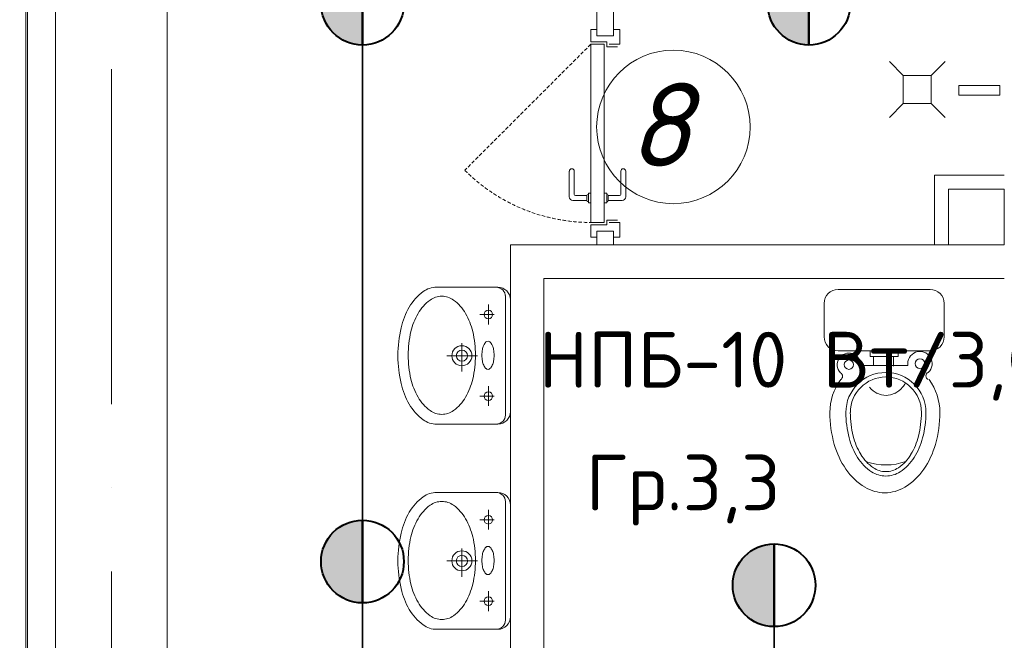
# Model space of a CAD drawing. Header units: millimetres. Extents: x 1114507 to 93926427, y 174473 to 817039.
# Tile 213 of 256: x 1607482 to 1611011, y 777078 to 779303. Entities that reach past the tile are written whole.
import ezdxf

# ---------------------------------------------------------------- set-up
doc = ezdxf.new("R2010")
doc.units = ezdxf.units.MM
for name, pattern in [('ACAD_ISO05W100', [33, 24, -3, 0, -3, 0, -3]), ('ACAD_ISO10W100', [18, 12, -3, 0, -3]), ('Beruniy Xref$0$DASHED', [19.05, 12.7, -6.35])]:
    doc.linetypes.add(name, pattern=pattern)
for name, color, linetype, lineweight in [('expl', 234, 'Continuous', 13), ('ось', 252, 'ACAD_ISO05W100', 25), ('Сантехника', 150, 'Continuous', 13)]:
    doc.layers.add(name, color=color, linetype=linetype, lineweight=lineweight)
doc.layers.add('АСО-стены кирпич 380 мм', color=7, linetype='Continuous', lineweight=35, true_color=0x745739)
doc.styles.add('ISOCPEUR 1', font='isocpeur.TTF')
doc.styles.get("Standard").update_dxf_attribs({"font": 'isocpeui.ttf'})
doc.styles.add('Суннат', font='ariali.ttf', dxfattribs={"height": 250})

# ---------------------------------------------------------------- blocks, each defined once
blk = doc.blocks.new('blokqav3mak')
at = {"color": 252, "lineweight": 0, "ltscale": 100}
blk.add_line((1599459.4, 782732.1), (1599459.4, 775375.1), dxfattribs=at)
at = {"color": 32, "lineweight": 0, "ltscale": 100}
blk.add_line((1599466.4, 782725.1), (1599466.4, 775375.1), dxfattribs=at)
at = {"color": 1, "linetype": 'ACAD_ISO10W100', "lineweight": 0, "ltscale": 100}
blk.add_line((1599766.4, 782725.1), (1599766.4, 766825.1), dxfattribs=at)
at = {"lineweight": 0, "ltscale": 100}
for p, q in [((1599566.4, 782625.1), (1599566.4, 775455.1)), ((1599966.4, 782225.1), (1599966.4, 775455.1)), ((1602766.4, 778495.1), (1602766.4, 778695.1)), ((1602766.4, 778695.1), (1602966.4, 778695.1)), ((1602966.4, 778695.1), (1602966.4, 778495.1)), ((1601196.4, 776325.1), (1601196.4, 778495.1)), ((1601196.4, 778495.1), (1602966.4, 778495.1)), ((1602966.4, 778495.1), (1602766.4, 778495.1)), ((1601316.4, 776325.1), (1601316.4, 778375.1)), ((1601316.4, 778375.1), (1602966.4, 778375.1))]:
    blk.add_line(p, q, dxfattribs=at)
at = {"color": 0, "lineweight": 0}
for p, q in [((1601506.4, 779267), (1601484.5, 779267)), ((1601484.5, 779267), (1601484.5, 779223.2)), ((1601506.4, 779245.1), (1601566.4, 779245.1)), ((1601588.2, 779267), (1601566.4, 779267)), ((1601588.2, 779214.5), (1601588.2, 779267)), ((1601484.5, 779223.2), (1601541.4, 779223.2)), ((1601532.6, 779214.5), (1601484.5, 779214.5)), ((1601484.5, 779214.5), (1601484.5, 778575.7)), ((1601532.6, 778575.7), (1601532.6, 779214.5)), ((1601541.4, 779223.2), (1601541.4, 779205.7)), ((1601541.4, 779205.7), (1601580.7, 779205.7)), ((1601550.1, 779214.5), (1601588.2, 779214.5)), ((1601407.5, 778667.6), (1601407.5, 778759.5)), ((1601425, 778759.5), (1601425, 778676.4)), ((1601592.1, 778759.5), (1601592.1, 778676.4)), ((1601609.6, 778667.6), (1601609.6, 778759.5)), ((1601429.4, 778672), (1601470.5, 778672)), ((1601470.5, 778654.5), (1601470.5, 778672)), ((1601474.9, 778676.4), (1601475.7, 778676.4)), ((1601484.5, 778680.7), (1601475.7, 778680.7)), ((1601475.7, 778680.7), (1601475.7, 778645.7)), ((1601484.5, 778645.7), (1601484.5, 778680.7)), ((1601532.6, 778680.7), (1601541.4, 778680.7)), ((1601541.4, 778680.7), (1601541.4, 778645.7)), ((1601542.2, 778676.4), (1601541.4, 778676.4)), ((1601587.7, 778672), (1601546.6, 778672)), ((1601546.6, 778654.5), (1601546.6, 778672)), ((1601470.5, 778654.5), (1601420.6, 778654.5)), ((1601475.7, 778650.1), (1601474.9, 778650.1)), ((1601475.7, 778645.7), (1601484.5, 778645.7)), ((1601541.4, 778645.7), (1601532.6, 778645.7)), ((1601541.4, 778650.1), (1601542.2, 778650.1)), ((1601546.6, 778654.5), (1601596.4, 778654.5)), ((1601484.5, 778575.7), (1601532.6, 778575.7)), ((1601484.5, 778523.2), (1601484.5, 778567)), ((1601484.5, 778567), (1601541.4, 778567)), ((1601541.4, 778567), (1601541.4, 778584.5)), ((1601541.4, 778584.5), (1601580.7, 778584.5)), ((1601550.1, 778575.7), (1601588.2, 778575.7)), ((1601588.2, 778575.7), (1601588.2, 778523.2)), ((1601506.4, 778545.1), (1601566.4, 778545.1)), ((1601506.4, 778523.2), (1601484.5, 778523.2)), ((1601588.2, 778523.2), (1601566.4, 778523.2))]:
    blk.add_line(p, q, dxfattribs=at)
at = {"color": 0, "linetype": 'Beruniy Xref$0$DASHED', "lineweight": 0}
blk.add_line((1601484.5, 779214.5), (1601032.8, 778762.8), dxfattribs=at)
at = {"lineweight": 0}
for p, q in [((1602554.4, 779152.5), (1602604.4, 779102.5)), ((1602754.4, 779152.5), (1602704.4, 779102.5)), ((1602704.4, 779102.5), (1602604.4, 779102.5)), ((1602604.4, 779102.5), (1602604.4, 779002.5)), ((1602704.4, 779002.5), (1602704.4, 779102.5)), ((1602803.3, 779031.5), (1602803.3, 779066.2)), ((1602803.3, 779066.2), (1602950.6, 779066.2)), ((1602950.6, 779066.2), (1602950.6, 779031.5)), ((1602950.6, 779031.5), (1602803.3, 779031.5)), ((1602554.4, 778952.5), (1602604.4, 779002.5)), ((1602604.4, 779002.5), (1602704.4, 779002.5)), ((1602754.4, 778952.5), (1602704.4, 779002.5))]:
    blk.add_line(p, q, dxfattribs=at)
at = {"color": 144, "lineweight": 0, "ltscale": 100}
for p, q in [((1602966.4, 778745.1), (1602716.4, 778745.1)), ((1602716.4, 778745.1), (1602716.4, 778495.1))]:
    blk.add_line(p, q, dxfattribs=at)
at = {"color": 0, "linetype": 'Beruniy Xref$0$DASHED', "lineweight": 0}
blk.add_arc((1601484.5, 779214.5), 638.7, 225, 270, dxfattribs=at)
at = {"color": 0, "lineweight": 0}
for centre, radius, start, end in [((1601416.3, 778759.5), 8.75, 360, 180), ((1601600.8, 778759.5), 8.75, 360, 180), ((1601429.4, 778676.4), 4.37, 180, 270), ((1601474.9, 778672), 4.37, 90, 180), ((1601542.2, 778672), 4.37, 360, 90), ((1601587.7, 778676.4), 4.37, 270, 360), ((1601420.6, 778667.6), 13.1, 180, 270), ((1601474.9, 778654.5), 4.37, 180, 270), ((1601542.2, 778654.5), 4.37, 270, 360), ((1601596.4, 778667.6), 13.1, 270, 360)]:
    blk.add_arc(centre, radius, start, end, dxfattribs=at)
at = {"layer": 'АСО-стены кирпич 380 мм', "color": 5, "lineweight": 0}
for p, q in [((1601506.4, 779245.1), (1601506.4, 779545.1)), ((1601566.4, 779345.1), (1601566.4, 779245.1)), ((1601566.4, 779245.1), (1601506.4, 779245.1)), ((1601506.4, 778495.1), (1601506.4, 778545.1)), ((1601566.4, 778545.1), (1601566.4, 778495.1))]:
    blk.add_line(p, q, dxfattribs=at)
at = {"layer": 'Сантехника', "lineweight": 0}
for p, q in [((1600926.2, 778343.3), (1601151.4, 778343.3)), ((1601178.4, 778313.7), (1601178.4, 778098.1)), ((1601196.4, 778298.4), (1601196.4, 778098.1)), ((1601117.3, 778281.2), (1601117.3, 778210)), ((1601137.9, 778245.6), (1601086.6, 778245.6)), ((1601022.4, 778142.6), (1601022.4, 778041.5)), ((1601078.9, 778098.1), (1600968.6, 778098.1)), ((1601178.4, 777882.6), (1601178.4, 778098.1)), ((1601196.4, 778098.1), (1601196.4, 777897.9)), ((1601117.3, 777989), (1601117.3, 777917.8)), ((1601137.9, 777953.4), (1601086.6, 777953.4)), ((1601151.4, 777852.9), (1600926.2, 777852.9)), ((1600926.2, 777607.9), (1601151.4, 777607.9)), ((1601178.4, 777578.2), (1601178.4, 777362.7)), ((1601117.3, 777545.8), (1601117.3, 777474.6)), ((1601196.4, 777562.9), (1601196.4, 777362.7)), ((1601137.9, 777510.2), (1601086.6, 777510.2)), ((1601022.4, 777407.2), (1601022.4, 777306)), ((1601078.9, 777362.7), (1600968.6, 777362.7)), ((1601178.4, 777147.1), (1601178.4, 777362.7)), ((1601196.4, 777362.7), (1601196.4, 777162.4)), ((1601117.3, 777253.6), (1601117.3, 777182.4)), ((1601137.9, 777218), (1601086.6, 777218)), ((1601151.4, 777117.5), (1600926.2, 777117.5))]:
    blk.add_line(p, q, dxfattribs=at)
at = {"layer": 'Сантехника', "lineweight": 0, "ltscale": 5}
for p, q in [((1602700.7, 778335.7), (1602370.7, 778335.7)), ((1602700.7, 778335.7), (1602370.7, 778335.7)), ((1602320.7, 778285.7), (1602320.7, 778165.7)), ((1602320.7, 778285.7), (1602320.7, 778165.7)), ((1602750.7, 778165.7), (1602750.7, 778285.7)), ((1602750.7, 778165.7), (1602750.7, 778285.7)), ((1602370.7, 778115.7), (1602700.7, 778115.7)), ((1602370.7, 778115.7), (1602700.7, 778115.7)), ((1602485.9, 778115.7), (1602485.9, 778095)), ((1602585.5, 778115.7), (1602485.9, 778115.7)), ((1602485.9, 778115.7), (1602485.9, 778095)), ((1602585.5, 778115.7), (1602485.9, 778115.7)), ((1602585.5, 778095), (1602585.5, 778115.7)), ((1602585.5, 778095), (1602585.5, 778115.7)), ((1602485.9, 778095), (1602498.1, 778095)), ((1602485.9, 778095), (1602498.1, 778095)), ((1602498.1, 778095), (1602498.1, 778062.7)), ((1602498.1, 778095), (1602569.8, 778095)), ((1602498.1, 778095), (1602498.1, 778062.7)), ((1602498.1, 778095), (1602569.8, 778095)), ((1602569.8, 778095), (1602585.5, 778095)), ((1602569.8, 778060.6), (1602569.8, 778095)), ((1602569.8, 778095), (1602585.5, 778095)), ((1602569.8, 778060.6), (1602569.8, 778095)), ((1602498.1, 778062.7), (1602451, 778062.7)), ((1602498.1, 778062.7), (1602451, 778062.7)), ((1602569.8, 778062.7), (1602498.1, 778062.7)), ((1602569.8, 778062.7), (1602498.1, 778062.7)), ((1602620.9, 778062.7), (1602569.8, 778062.7)), ((1602620.9, 778062.7), (1602569.8, 778062.7))]:
    blk.add_line(p, q, dxfattribs=at)
at = {"layer": 'Сантехника', "lineweight": 0}
for centre, radius in [((1601117.3, 778245.6), 15.4), ((1601022.4, 778098.1), 35.9), ((1601022.4, 778098.1), 20.1), ((1601117.3, 777953.4), 15.4), ((1601117.3, 777510.2), 15.4), ((1601022.4, 777362.7), 35.9), ((1601022.4, 777362.7), 20.1), ((1601117.3, 777218), 15.4)]:
    blk.add_circle(centre, radius, dxfattribs=at)
at = {"layer": 'Сантехника', "lineweight": 0, "ltscale": 5}
for centre, radius in [((1602409.4, 778066), 16.8), ((1602409.4, 778066), 16.8), ((1602664, 778069.7), 17.7), ((1602664, 778069.7), 17.7)]:
    blk.add_circle(centre, radius, dxfattribs=at)
at = {"layer": 'Сантехника', "lineweight": 0}
for centre, radius, start, end in [((1600988, 778184.3), 177.4, 126.0278, 150.337), ((1600932.1, 778261.3), 82.2, 90, 126.0278), ((1600932.1, 778261.3), 82.2, 85.8804, 90), ((1601145.2, 778310.1), 33.3, 0, 90), ((1601151.4, 778298.4), 45, 0, 90), ((1600999.2, 778173), 154, 126.0278, 150.337), ((1600950.6, 778239.8), 71.4, 90, 126.0278), ((1600950.6, 778239.8), 71.4, 53.9722, 90), ((1600902, 778173), 154, 29.663, 53.9722), ((1601077.7, 778133.3), 280.6, 150.337, 166.7261), ((1601077, 778128.7), 243.6, 150.337, 166.7261), ((1600824.2, 778128.7), 243.6, 13.2739, 29.663), ((1601219.9, 778099.7), 426.7, 166.7261, 180), ((1601200.5, 778099.5), 370.4, 166.7261, 180), ((1600700.8, 778099.5), 370.4, 0, 13.2739), ((1601134.3, 778120.8), 36.7, 133.857, 156.6802), ((1601116.1, 778139.8), 10.3, 90, 133.857), ((1601116.1, 778139.8), 10.3, 46.143, 90), ((1601097.8, 778120.8), 36.7, 23.3198, 46.143), ((1601211.3, 778099.5), 117, 169.876, 180), ((1601164, 778108), 69, 156.6802, 169.876), ((1601068.1, 778108), 69, 10.124, 23.3198), ((1601020.8, 778099.5), 117, 0, 10.124), ((1601219.9, 778099.7), 426.7, 180, 180.2145), ((1601219.9, 778096.5), 426.7, 179.7855, 180), ((1601219.9, 778096.5), 426.7, 180, 193.2739), ((1601200.5, 778099.5), 370.4, 180, 193.2739), ((1600700.8, 778099.5), 370.4, 346.7261, 0), ((1601211.3, 778099.5), 117, 180, 190.124), ((1601164, 778091.1), 69, 190.124, 203.3198), ((1601068.1, 778091.1), 69, 336.6802, 349.876), ((1601020.8, 778099.5), 117, 349.876, 0), ((1601134.3, 778078.3), 36.7, 203.3198, 226.143), ((1601116.1, 778059.3), 10.3, 226.143, 270), ((1601116.1, 778059.3), 10.3, 270, 313.857), ((1601097.8, 778078.3), 36.7, 313.857, 336.6802), ((1601077, 778070.4), 243.6, 193.2739, 209.663), ((1600824.2, 778070.4), 243.6, 330.337, 346.7261), ((1601077.7, 778063), 280.6, 193.2739, 209.663), ((1600999.2, 778026.1), 154, 209.663, 233.9722), ((1600902, 778026.1), 154, 306.0278, 330.337), ((1600988, 778011.9), 177.4, 209.663, 233.9722), ((1600950.6, 777959.3), 71.4, 233.9722, 270), ((1600950.6, 777959.3), 71.4, 270, 306.0278), ((1601151.4, 777897.9), 45, 270, 0), ((1600932.1, 777935), 82.2, 233.9722, 270), ((1601145.2, 777886.2), 33.3, 270, 0), ((1600932.1, 777935), 82.2, 270, 274.1196), ((1602650.7, 777863.7), 305.2, 195.8466, 214.4219), ((1602581.8, 777816.5), 221.7, 214.4219, 238.8492), ((1600988, 777448.9), 177.4, 126.0278, 150.337), ((1600932.1, 777525.9), 82.2, 90, 126.0278), ((1600950.6, 777504.3), 71.4, 90, 126.0278), ((1600932.1, 777525.9), 82.2, 85.8804, 90), ((1600950.6, 777504.3), 71.4, 53.9722, 90), ((1601145.2, 777574.7), 33.3, 0, 90), ((1601151.4, 777562.9), 45, 0, 90), ((1600999.2, 777437.5), 154, 126.0278, 150.337), ((1600902, 777437.5), 154, 29.663, 53.9722), ((1601077.7, 777397.8), 280.6, 150.337, 166.7261), ((1601077, 777393.2), 243.6, 150.337, 166.7261), ((1600824.2, 777393.2), 243.6, 13.2739, 29.663), ((1601219.9, 777364.3), 426.7, 166.7261, 180), ((1601200.5, 777364.1), 370.4, 166.7261, 180), ((1600700.8, 777364.1), 370.4, 0, 13.2739), ((1601164, 777372.5), 69, 156.6802, 169.876), ((1601134.3, 777385.3), 36.7, 133.857, 156.6802), ((1601116.1, 777404.4), 10.3, 90, 133.857), ((1601116.1, 777404.4), 10.3, 46.143, 90), ((1601097.8, 777385.3), 36.7, 23.3198, 46.143), ((1601068.1, 777372.5), 69, 10.124, 23.3198), ((1601219.9, 777364.3), 426.7, 180, 180.2145), ((1601200.5, 777364.1), 370.4, 180, 193.2739), ((1600700.8, 777364.1), 370.4, 346.7261, 0), ((1601211.3, 777364.1), 117, 169.876, 180), ((1601211.3, 777364.1), 117, 180, 190.124), ((1601020.8, 777364.1), 117, 0, 10.124), ((1601020.8, 777364.1), 117, 349.876, 0), ((1601219.9, 777361.1), 426.7, 179.7855, 180), ((1601219.9, 777361.1), 426.7, 180, 193.2739), ((1601164, 777355.6), 69, 190.124, 203.3198), ((1601068.1, 777355.6), 69, 336.6802, 349.876), ((1601134.3, 777342.9), 36.7, 203.3198, 226.143), ((1601116.1, 777323.8), 10.3, 226.143, 270), ((1601116.1, 777323.8), 10.3, 270, 313.857), ((1601097.8, 777342.9), 36.7, 313.857, 336.6802), ((1601077.7, 777327.5), 280.6, 193.2739, 209.663), ((1601077, 777335), 243.6, 193.2739, 209.663), ((1600824.2, 777335), 243.6, 330.337, 346.7261), ((1600988, 777276.5), 177.4, 209.663, 233.9722), ((1600999.2, 777290.6), 154, 209.663, 233.9722), ((1600902, 777290.6), 154, 306.0278, 330.337), ((1600950.6, 777223.8), 71.4, 233.9722, 270), ((1600950.6, 777223.8), 71.4, 270, 306.0278), ((1601151.4, 777162.4), 45, 270, 0), ((1600932.1, 777199.5), 82.2, 233.9722, 270), ((1600932.1, 777199.5), 82.2, 270, 274.1196), ((1601145.2, 777150.7), 33.3, 270, 0)]:
    blk.add_arc(centre, radius, start, end, dxfattribs=at)
at = {"layer": 'Сантехника', "lineweight": 0, "ltscale": 5}
for centre, radius, start, end in [((1602370.7, 778285.7), 50, 90, 180), ((1602370.7, 778285.7), 50, 90, 180), ((1602700.7, 778285.7), 50, 0, 90), ((1602700.7, 778285.7), 50, 0, 90), ((1602370.7, 778165.7), 50, 180, 270), ((1602370.7, 778165.7), 50, 180, 270), ((1602700.7, 778165.7), 50, 270, 0), ((1602700.7, 778165.7), 50, 270, 0), ((1602409.4, 778066), 41.7, 355.4766, 223.6439), ((1602409.4, 778066), 41.7, 355.4766, 223.6439), ((1602664, 778069.7), 43.6, 313.4271, 189.1792), ((1602664, 778069.7), 43.6, 313.4271, 189.1792), ((1602371.8, 778024.4), 14.8, 300.1316, 59.8684), ((1602371.8, 778024.4), 14.8, 300.1316, 59.8684), ((1602541.9, 777894.6), 143.4, 0, 180), ((1602541.9, 777894.6), 143.4, 0, 180), ((1602698.8, 778025.6), 13.6, 110.6387, 249.3613), ((1602698.8, 778025.6), 13.6, 110.6387, 249.3613), ((1602538.3, 777894.6), 197.2, 143.3724, 180), ((1602538.3, 777894.6), 197.2, 143.3724, 180), ((1602538.3, 777894.6), 197.2, 143.3724, 180), ((1602538.3, 777894.6), 197.2, 143.3724, 180), ((1602541.9, 777894.6), 127.3, 0, 180), ((1602541.9, 777894.6), 127.3, 0, 180), ((1602524.1, 778050), 101, 320.0898, 330.7623), ((1602524.1, 778050), 101, 320.0898, 330.7623), ((1602538.3, 777894.6), 197.2, 0, 36.6276), ((1602538.3, 777894.6), 197.2, 0, 36.6276), ((1602549.5, 778040.7), 86.5, 219.9102, 243.6547), ((1602549.5, 778040.7), 86.5, 219.9102, 243.6547), ((1602535.3, 778040.7), 86.5, 296.3453, 320.0898), ((1602535.3, 778040.7), 86.5, 296.3453, 320.0898), ((1602542.4, 778026.4), 70.5, 243.6547, 270), ((1602542.4, 778026.4), 70.5, 243.6547, 270), ((1602542.4, 778026.4), 70.5, 270, 296.3453), ((1602542.4, 778026.4), 70.5, 270, 296.3453), ((1602759.6, 777894.6), 418.4, 180, 195.8466), ((1602759.6, 777894.6), 418.4, 180, 195.8466), ((1602759.6, 777894.6), 418.4, 180, 195.8466), ((1602759.6, 777894.6), 418.4, 180, 195.8466), ((1602759.6, 777894.6), 361.1, 180, 194.6039), ((1602759.6, 777894.6), 361.1, 180, 194.6039), ((1602766.8, 777894.6), 352.3, 180, 193.9604), ((1602766.8, 777894.6), 352.3, 180, 193.9604), ((1602316.9, 777894.6), 352.3, 346.0396, 0), ((1602316.9, 777894.6), 352.3, 346.0396, 0), ((1602324.2, 777894.6), 361.1, 345.3961, 0), ((1602324.2, 777894.6), 361.1, 345.3961, 0), ((1602317.1, 777894.6), 418.4, 344.1534, 0), ((1602317.1, 777894.6), 418.4, 344.1534, 0), ((1602652.2, 777866.6), 250.1, 194.6039, 212.1712), ((1602652.2, 777866.6), 250.1, 194.6039, 212.1712), ((1602655.8, 777867), 237.8, 193.9604, 210.9705), ((1602655.8, 777867), 237.8, 193.9604, 210.9705), ((1602428, 777867), 237.8, 329.0295, 346.0396), ((1602428, 777867), 237.8, 329.0295, 346.0396), ((1602431.5, 777866.6), 250.1, 327.8288, 345.3961), ((1602431.5, 777866.6), 250.1, 327.8288, 345.3961), ((1602650.7, 777863.7), 305.2, 195.8466, 214.4219), ((1602426, 777863.7), 305.2, 325.5781, 344.1534), ((1602426, 777863.7), 305.2, 325.5781, 344.1534), ((1602584.5, 777824), 170.1, 212.1712, 236.6354), ((1602584.5, 777824), 170.1, 212.1712, 236.6354), ((1602585.8, 777824.9), 156.2, 210.9705, 235.3876), ((1602585.8, 777824.9), 156.2, 210.9705, 235.3876), ((1602540.1, 777919.4), 213, 251.5154, 290.0005), ((1602540.1, 777919.4), 213, 251.5154, 290.0005), ((1602498, 777824.9), 156.2, 304.6124, 329.0295), ((1602498, 777824.9), 156.2, 304.6124, 329.0295), ((1602499.3, 777824), 170.1, 303.3646, 327.8288), ((1602499.3, 777824), 170.1, 303.3646, 327.8288), ((1602581.8, 777816.5), 221.7, 214.4219, 238.8492), ((1602541.9, 777759.3), 92.6, 236.6354, 270), ((1602541.9, 777759.3), 92.6, 236.6354, 270), ((1602541.9, 777761.4), 78.9, 235.3876, 270), ((1602541.9, 777761.4), 78.9, 235.3876, 270), ((1602541.9, 777761.4), 78.9, 270, 304.6124), ((1602541.9, 777761.4), 78.9, 270, 304.6124), ((1602541.9, 777759.3), 92.6, 270, 303.3646), ((1602541.9, 777759.3), 92.6, 270, 303.3646), ((1602494.8, 777816.5), 221.7, 301.1508, 325.5781), ((1602494.8, 777816.5), 221.7, 301.1508, 325.5781), ((1602538.3, 777744.5), 137.7, 238.8492, 270), ((1602538.3, 777744.5), 137.7, 270, 301.1508)]:
    blk.add_arc(centre, radius, start, end, dxfattribs=at)
blk = doc.blocks.new('имтмт')
at = {"layer": 'ось'}
h = blk.add_hatch(color=256, dxfattribs=at)
h.set_gradient(color2=(0, 0, 0), one_color=1)
h.paths.add_polyline_path([(342295.9, 169436.7, 0.414214), (342444.3, 169585.1, 0.414214), (342295.9, 169733.4)])
at = {"color": 1, "lineweight": 40}
for p, q in [((342295.9, 169733.4, 0), (342295.9, 169436.7, 0)), ((342295.9, 169733.4, 0), (342295.9, 169436.7, 0)), ((342295.9, 169436.7, 0), (342295.9, 169733.4, 0))]:
    blk.add_line(p, q, dxfattribs=at)
blk.add_circle((342295.9, 169585.1, 0), 148.3, dxfattribs=at)
blk.add_circle((342295.9, 169585.1, 0), 148.3, dxfattribs=at)
blk.add_circle((342295.9, 169585.1, 0), 148.3, dxfattribs=at)

msp = doc.modelspace()

# ---------------------------------------------------------------- linework, layer by layer
at = {"color": 0, "lineweight": 35, "ltscale": 100}
for p, q in [((1608710.6, 779211.8), (1608710.6, 777508.4)), ((1608710.6, 777211.8), (1608710.6, 775775.1)), ((1610185.6, 777126.8), (1610185.6, 775775.1))]:
    msp.add_line(p, q, dxfattribs=at)
at = {"layer": 'expl', "lineweight": 0}
msp.add_circle((1609824.8, 778918.1), 275.1, dxfattribs=at)

# ---------------------------------------------------------------- block references
at = {"color": 0}
msp.add_blockref('blokqav3mak', (8044.3, 0), dxfattribs=at)
at = {"lineweight": 40, "transparency": 33554646, "rotation": 180}
for p in [(1951006.5, 948945.2, 0), (1952606.5, 948945.2, 0), (1951006.5, 946945.2, 0), (1952481.5, 946860.2, 0)]:
    msp.add_blockref('имтмт', p, dxfattribs=at)

# ---------------------------------------------------------------- texts
at = {"linetype": 'ByBlock', "lineweight": 30, "ltscale": 10, "insert": (1197603, 784433.1, 0), "char_height": 250, "width": 18040, "attachment_point": 1, "style": 'ISOCPEUR 1'}
msp.add_mtext('     Рабочая документация по объекту: {\\C7;школы ^J}     Настоящий проект выполнен на основании чертежей марки АС, ВК и ОВ в соответствии с требованиями КМК и ПУЭ.\\P     Внешнее электроснабжение решается в отдельном проекте "Внутриплощадочных сетей"\\P     Проект энергоснабжения школы.\\P     Установленная мощность 33,6 кВт; Расчетная мощность 30,2 кВт  \\P     По надежности энергоснабжения школа относится к потребителям II категории.\\P\\pi1291.6675,t0,19518.5175;{\\LСиловое электрооборудование:\\P\\pi0,tz;}     В качестве вводно-распределительного и силового щита принят щит {\\C0;ПР11-3060-21УЗ (изготовить индв. по заказу) }. В качестве осветительного и силового щита принять щит ЩРВ-6 {\\C0;(изготовить индв. по заказу)} и щит комплектный ОЩВ.\\P\\pt0,19518.5175;     Электропотребителями здания  являются: освещение, штепсельные розетки, электропотребители технологического оборудования. Главный распределительный щит, силовые щиты и щиты освещения приняты сборными с модульными автоматическими выключателями с установкой на DIN-рейку по индивидуальному заказу. В распределительных щитах предусматривается устройство заземляющей шины. Фазораспределение злектронагрузок должно быть равномерным. Автоматические выключатели на розеточных группах имеют устройства  защитного отключения. \\P\\ptz;     Силовыми электроприемниками являются потребители сантехнического и технологического оборудования помещений. Магистральные и распределительные сети выполняются медным кабелем ВВГнг  в винипластовых  трубах в стенах срыто под штукатуркой. Ответвительные коробки установить скрыто на стене.\\P     1.  Розетки разместить на высоте 1800 мм от чистого пола в  помещениях   для  пребывания  детей  (А также см. уточнение по плану)  согласно пункта 12.34 КМК КМК КМК 2.04.17-19. ^J     2.  Выключатели во всех помещениях разместить на высоте 1800 мм.  Отступ от проёмов дверей - 200 мм, а также см. уточнение по плану.^J  Допускается установка выключателей под потолком с управлением при помощи шнура. ПУЭ п. 6.6.31.^J  Установка штепсельных розеток в ванных комнатах, душевых, мыльных помещениях бань, помещениях, содержащих нагреватели для саун (далее по тексту «саунах»), а также в стиральных помещениях прачечных не допускается ПУЭ п. 7.1.48.^JМинимальное расстояние от выключателей, штепсельных розеток и элементов электроустановок до газопроводов должно быть не менее 0,5 м ПУЭ п. 7.1.50.\\P{\\O      \\L\\oЭлектроосвещение}\\P     В соответствии КМК КМК 2.01.05-19. в проекте предусматривается общее рабочее, эвакуационное освещение на напряжение 220В.  Рабочее освещение предусматривается во всех помещениях комплекса, эвакуационное - в коридорах, в фойе, лестничных клетках, вестибюле. На выходах по пути эвакуации устанавливаются световые указатели "Выход" с аккумуляторными  батареями. Светильники аварийного освещения обозначаются значком "А" и выбираются из числа светильников рабочего освещения и питаются от щита ЩАО. Управление освещением выполняется включателями, устанавливаемыми по месту. Выбор светильников произведен в соответствии с назначением помещений, их конструктивными особенностями и характеристикой окружающей среды. В качестве источников света приняты светильники потолочные светодиодные LED панели и {\\C0;светодиодные линейные светильники} . Групповые сети освещения выполняются медным кабелем ВВГнг в винипластовой трубе.\\P\\pi1896.36,t0,28627.16;{\\LЗаземление}\\P\\pi0,tz;     Для защиты от поражения  электрическим током применяется система заземления TN-S  (используется 3я и 5я  жила  кабеля) и выполняется уравнивание потенциалов. Все металлические нетоковедущие части электрооборудования подлежат заземлению. В качестве заземляющих проводников используются нулевые провода сети и специальные заземляющие проводники, прокладываемые совместно с рабочими проводниками от электрощитов до электропотребителей. Сопротивление растеканию тока заземляющих устройств не должно превышать 4 Ом в любое время года. Внутренний контур заземления необходимо присоединить к наружному контуру заземления. Защита от заноса высокого потенциала и уравнивание потенциалов выполняется путем присоединения металлической арматуры фундаментов к горизонтальному  заземлителю. Все соединения выполнить сваркой.', dxfattribs=at)
at = {"lineweight": 0, "insert": (1609887.3, 779076.2), "char_height": 300, "width": 349.19, "attachment_point": 3}
msp.add_mtext('8', dxfattribs=at)
at = {"color": 0, "char_height": 200, "attachment_point": 1, "style": 'Суннат'}
for s, insert, width in [('{\\fISOCPEUR|b0|i0|c204|p34; НПБ-10 Вт/3,0}', (1609214.5, 778183.8), 4126.459), ('{\\fISOCPEUR|b0|i0|c204|p34;Гр.\\fISOCPEUR|b0|i0|c0|p34;3,3}', (1609510.6, 777743.7), 2509.849)]:
    msp.add_mtext(s, dxfattribs=dict(at, insert=insert, width=width))

doc.saveas('drawing.dxf')
